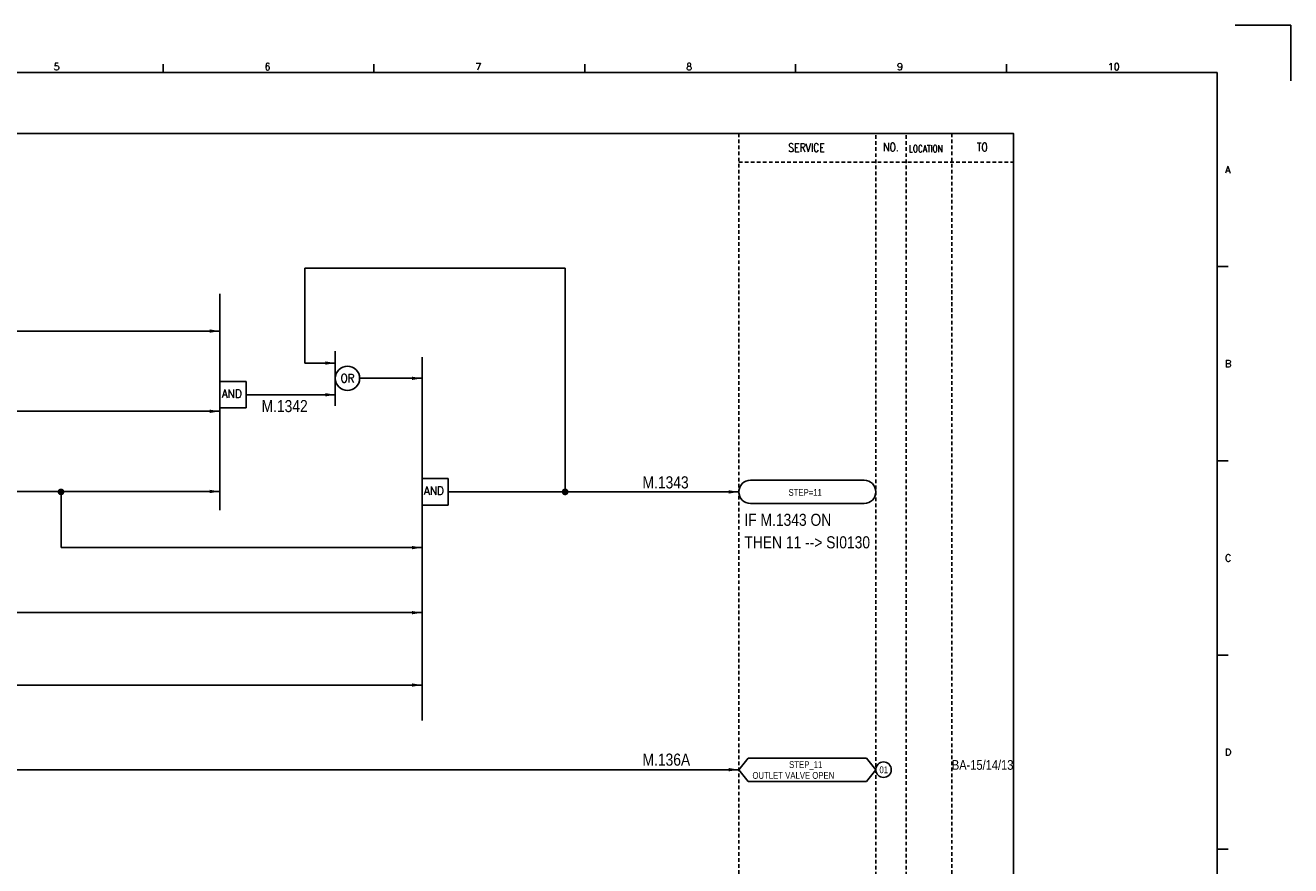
# Model space of a CAD drawing. Extents: x 1549 to 2515, y 449 to 1131.
# Tile 3 of 3: x 1991 to 2515, y 783 to 1131. Entities that reach past the tile are written whole.
import ezdxf
from ezdxf.enums import TextEntityAlignment as Align

# ---------------------------------------------------------------- set-up
doc = ezdxf.new("R2010")
doc.units = 0
doc.header["$MEASUREMENT"] = 0
doc.linetypes.add('HIDDEN', pattern=[4, 1.5, -1, 1.5])
doc.layers.get('0').update_dxf_attribs({"linetype": 'CONTINUOUS'})
doc.layers.get('DEFPOINTS').update_dxf_attribs({"linetype": 'CONTINUOUS'})
for name, color, linetype in [('CON', 4, 'CONTINUOUS'), ('DCS', 7, 'CONTINUOUS'), ('HID', 2, 'HIDDEN'), ('圖框CON', 4, 'CONTINUOUS'), ('框線', 6, 'CONTINUOUS')]:
    doc.layers.add(name, color=color, linetype=linetype)
doc.styles.add('DAYUKP', font='complex', dxfattribs={"bigfont": 'DAYUKP.SHX'})
doc.styles.add('ROMANS', font='romans', dxfattribs={"width": 0.8})
doc.styles.add('style3', font='ARIALN.TTF')

# ---------------------------------------------------------------- blocks, each defined once
blk = doc.blocks.new('LEADER')
at = {"layer": 'CON'}
blk.add_solid([(0.85, -0.57), (0.85, -1.57), (3.85, -1.07)], dxfattribs=at)
blk = doc.blocks.new('1')
at = {"layer": 'DEFPOINTS'}
blk.add_lwpolyline([(2189, 689.33), (2211.97, 689.33), (2211.97, 666.36)], dxfattribs=at)
at = {"layer": '圖框CON'}
for p, q in [((1745.08, 669.85), (1745.08, 673.29)), ((1832.37, 669.85), (1832.37, 673.29)), ((1919.66, 669.85), (1919.66, 673.29)), ((2006.95, 669.85), (2006.95, 673.29)), ((2094.24, 669.85), (2094.24, 673.29)), ((2186.14, 589.41), (2181.53, 589.41)), ((2186.14, 509.01), (2181.53, 509.01)), ((2186.14, 428.61), (2181.53, 428.61)), ((2186.14, 348.2), (2181.53, 348.2))]:
    blk.add_line(p, q, dxfattribs=at)
at = {"layer": '框線'}
for p, q in [((2181.53, 669.81), (1308.62, 669.81)), ((2181.53, 26.6), (2181.53, 669.81))]:
    blk.add_line(p, q, dxfattribs=at)
at = {"style": 'DAYUKP'}
for s, height, p in [('5', 2.87, (1699.8, 670.78)), ('6', 2.87, (1787.1, 670.78)), ('7', 2.87, (1874.39, 670.78)), ('8', 2.87, (1961.68, 670.78)), ('9', 2.87, (2048.97, 670.78)), ('10', 2.871, (2136.26, 670.78))]:
    blk.add_text(s, height=height, dxfattribs=at).set_placement(p)
for s, p in [('A', (2184.79, 629.6)), ('B', (2184.79, 549.2)), ('C', (2184.79, 468.8)), ('D', (2184.79, 388.39))]:
    blk.add_text(s, height=2.87, dxfattribs=at).set_placement(p, align=Align.MIDDLE_LEFT)

msp = doc.modelspace()

# ---------------------------------------------------------------- linework, layer by layer
at = {"layer": 'CON'}
for p, q in [((2106.49, 991.49), (2106.49, 1030.7)), ((2106.49, 1030.7), (2214.25, 1030.7)), ((2214.25, 938.13), (2214.25, 1030.7)), ((1840.96, 1004.72), (2071.28, 1004.72)), ((2119.09, 991.49), (2106.49, 991.49)), ((2129.17, 985.16), (2154.99, 985.16)), ((2082.14, 978.35), (2119.09, 978.35)), ((1921.8, 971.51), (2071.28, 971.51)), ((1921.8, 938.31), (2071.28, 938.31)), ((2005.51, 915.06), (2005.51, 938.31)), ((2165.85, 938.13), (2286.16, 938.13)), ((2005.51, 915.06), (2154.99, 915.06)), ((1840.96, 888.14), (2154.99, 888.14)), ((1921.8, 858.17), (2154.99, 858.17)), ((2286.16, 823.11), (1840.73, 823.11))]:
    msp.add_line(p, q, dxfattribs=at)
at = {"layer": 'CON', "color": 6}
for p, q in [((2071.28, 1020.13), (2071.28, 930.56)), ((2119.09, 996.38), (2119.09, 973.82)), ((2154.99, 993.91), (2154.99, 843.51)), ((2082.14, 983.83), (2071.28, 983.83)), ((2071.28, 972.87), (2071.28, 983.83)), ((2082.14, 972.87), (2082.14, 983.83)), ((2082.14, 972.87), (2071.28, 972.87)), ((2165.85, 943.61), (2154.99, 943.61)), ((2154.99, 932.65), (2154.99, 943.61)), ((2165.85, 932.65), (2165.85, 943.61)), ((2338.05, 942.95), (2290.98, 942.95)), ((2165.85, 932.65), (2154.99, 932.65)), ((2290.98, 933.31), (2338.05, 933.31)), ((2286.16, 823.11), (2290.06, 827.93)), ((2338.96, 827.93), (2290.06, 827.93)), ((2342.86, 823.11), (2338.96, 827.93)), ((2286.16, 823.11), (2290.06, 818.29)), ((2342.86, 823.11), (2338.96, 818.29)), ((2290.06, 818.29), (2338.96, 818.29))]:
    msp.add_line(p, q, dxfattribs=at)
at = {"layer": 'CON'}
msp.add_lwpolyline([(1685.91, 1086.5), (2399.91, 1086.5), (2399.91, 586.69), (1685.91, 586.69)], close=True, dxfattribs=at)
at = {"layer": 'CON', "const_width": 1.4}
for points in [[(2004.81, 938.13, 1), (2006.21, 938.13, 1)], [(2213.55, 938.13, 1), (2214.95, 938.13, 1)]]:
    msp.add_lwpolyline(points, format="xyb", close=True, dxfattribs=at)
at = {"layer": 'CON', "color": 6}
msp.add_circle((2124.13, 985.16), 5.04, dxfattribs=at)
at = {"layer": 'CON'}
msp.add_circle((2346.08, 823.11), 3.21, dxfattribs=at)
at = {"layer": 'CON', "color": 6}
for centre, start, end in [((2290.98, 938.13), 90, 270), ((2338.05, 938.13), 270, 90)]:
    msp.add_arc(centre, 4.82, start, end, dxfattribs=at)
at = {"layer": 'HID'}
for p, q in [((2286.16, 1086.5), (2286.16, 586.69)), ((2342.86, 1085.8), (2342.86, 586.69)), ((2355.46, 1085.8), (2355.46, 586.69)), ((2374.36, 1086.5), (2374.36, 586.69)), ((2286.16, 1074.59), (2399.91, 1074.59)), ((2374.36, 1024.19), (2374.36, 1011.59))]:
    msp.add_line(p, q, dxfattribs=at)

# ---------------------------------------------------------------- block references
msp.add_blockref('1', (302.69, 441.98))
at = {"layer": 'CON', "xscale": 1.4, "yscale": 1.4, "zscale": 1.4}
for p in [(2065.89, 1006.21), (2113.7, 992.98), (2149.6, 986.65), (2113.7, 979.84), (2065.89, 973), (2065.89, 939.8), (2280.77, 939.62), (2149.6, 916.55), (2149.6, 889.63), (2149.6, 859.66), (2280.77, 824.6)]:
    msp.add_blockref('LEADER', p, dxfattribs=at)

# ---------------------------------------------------------------- texts
at = {"layer": 'CON', "style": 'ROMANS'}
for s, width, p in [('SERVICE', 0.8, (2314.2, 1080.68)), ('NO.', 0.8, (2349.16, 1080.89)), ('TO', 0.8, (2386.96, 1080.89)), ('OR', 0.9, (2124.13, 985.16))]:
    msp.add_text(s, height=3.5, dxfattribs=dict(at, width=width)).set_placement(p, align=Align.MIDDLE)
for s, height, width, p in [('LOCATION', 2.8, 0.8, (2356.59, 1077.99)), ('AND', 3.5, 0.9, (2072.07, 976.03)), ('AND', 3.5, 0.9, (2155.78, 935.81))]:
    msp.add_text(s, height=height, dxfattribs=dict(at, width=width)).set_placement(p, align=Align.BOTTOM_LEFT)
at = {"layer": 'CON', "style": 'style3'}
for s, p in [('STEP=11', (2306.72, 935.66)), ('STEP_11', (2306.99, 822.98)), ('01', (2344.4, 820.83)), ('OUTLET VALVE OPEN', (2291.8, 818.5))]:
    msp.add_text(s, height=2.8, dxfattribs=at).set_placement(p, align=Align.BOTTOM_LEFT)
msp.add_text('BA-15/14/13', height=4, dxfattribs=at).set_placement((2374.36, 823.08))
at = {"layer": 'DCS', "linetype": 'ByBlock', "style": 'style3'}
for s, p in [('M.1342', (2088.55, 971.16)), ('M.1343', (2246.28, 939.58)), ('IF M.1343 ON', (2288.45, 924.07)), ('THEN 11 --> SI0130', (2288.45, 914.75)), ('M.136A', (2246.28, 824.77))]:
    msp.add_text(s, height=5, dxfattribs=at).set_placement(p)

doc.saveas('drawing.dxf')
